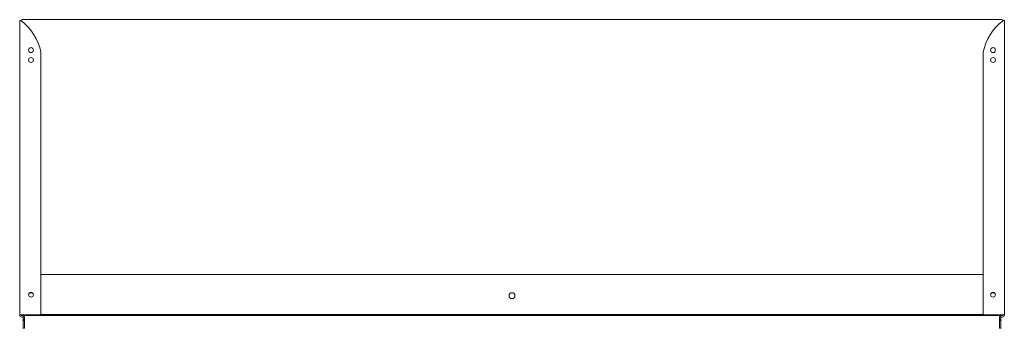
# Model space of a CAD drawing. Header units: millimetres. Extents: x -565 to 438, y -247 to 67.
import ezdxf

# ---------------------------------------------------------------- set-up
doc = ezdxf.new("R2010")
doc.units = ezdxf.units.MM

msp = doc.modelspace()

# ---------------------------------------------------------------- linework, layer by layer
at = {"color": 0, "linetype": 'Continuous', "lineweight": 0}
for p, q in [((-565, 66), (-565, -233.5)), ((-564, 66), (-565, 66)), ((-563.3, 66), (-564, 66)), ((-562.5, 67), (435.5, 67)), ((436.2, 66), (436.9, 66)), ((436.9, 66), (438, 66)), ((438, 66), (438, -233.5)), ((-543.5, 34), (-543.5, -233.5)), ((416.5, 34), (416.5, -233.5)), ((416.5, -192.5), (-543.5, -192.5)), ((-565, -233.8), (-565, -233.5)), ((-563, -233.5), (-565, -233.5)), ((-563.5, -234.3), (-563.5, -233.5)), ((436.5, -234.3), (-563.5, -234.3)), ((-563, -233.5), (-543.5, -233.5)), ((-562, -235.8), (-563, -235.8)), ((-561.7, -235.9), (-560, -235.9)), ((-561.5, -236.3), (-561.5, -238.2)), ((-561.5, -238.2), (-561.5, -239.2)), ((-561.5, -238.2), (-560, -238.2)), ((-561.5, -239.2), (-561.5, -245.4)), ((-561.5, -239.2), (-560, -239.2)), ((-560, -238.2), (-560, -236.3)), ((-560, -239.2), (-560, -238.2)), ((-560, -245.4), (-560, -239.2)), ((-543.5, -233), (416.5, -233)), ((436, -233.5), (416.5, -233.5)), ((432.9, -236.3), (432.9, -238.2)), ((432.9, -238.2), (432.9, -239.2)), ((432.9, -238.2), (434.4, -238.2)), ((432.9, -239.2), (432.9, -245.4)), ((432.9, -239.2), (434.4, -239.2)), ((433, -235.9), (434.4, -235.9)), ((434.4, -235.9), (434.4, -236.3)), ((434.4, -238.2), (434.4, -236.3)), ((434.4, -239.2), (434.4, -238.2)), ((434.4, -245.4), (434.4, -239.2)), ((434.9, -235.8), (436, -235.8)), ((436, -233.5), (438, -233.5)), ((436.5, -233.5), (436.5, -234.3)), ((438, -233.8), (438, -233.5)), ((-561.5, -247.2), (-561.5, -245.4)), ((-561.5, -247.2), (-560, -247.2)), ((-560, -245.4), (-560, -247.2)), ((432.9, -247.2), (432.9, -245.4)), ((432.9, -247.2), (434.4, -247.2)), ((434.4, -245.4), (434.4, -247.2))]:
    msp.add_line(p, q, dxfattribs=at)
at = {"color": 0, "linetype": 'Continuous', "lineweight": 0, "extrusion": (0, 0, -1)}
for centre, radius, start, end in [((562.5, 66), 1, 3.5992, 90), ((-470.1, 22.7), 54.8, 11.8851, 51.459), ((-435.5, 66), 1, 90, 176.4008), ((-426.5, 36), 2.5, 270, 90), ((-426.5, 36), 2.5, 90, 270), ((-426.5, 26), 2.5, 270, 90), ((-426.5, 26), 2.5, 90, 270), ((-426.5, -213), 2.5, 270, 90), ((-426.5, -213), 2.5, 90, 270), ((553.5, -214), 3, 37.3938, 142.4475), ((63.5, -214), 3, 0, 180), ((63.5, -214), 3, 180, 0), ((-426.5, -214), 3, 37.5525, 142.6062), ((563, -233.8), 2, 270, 0), ((-434.9, -236.3), 2, 11.2814, 90), ((-434.9, -236.3), 0.5, 360, 90)]:
    msp.add_arc(centre, radius, start, end, dxfattribs=at)
at = {"color": 0, "linetype": 'Continuous', "lineweight": 0}
for centre, radius, start, end in [((-597.2, 22.7), 54.9, 11.8851, 51.459), ((-553.5, 36), 2.5, 90, 270), ((-553.5, 36), 2.5, 270, 90), ((-553.5, 26), 2.5, 90, 270), ((-553.5, 26), 2.5, 270, 90), ((-553.5, -213), 2.5, 90, 270), ((-553.5, -213), 2.5, 270, 90), ((-562, -236.3), 2, 11.2814, 90), ((-562, -236.3), 0.5, 51.4913, 90), ((-562, -236.3), 0.5, 0, 51.4913), ((-562, -236.3), 2, 0, 11.2814), ((434.9, -236.3), 2, 168.7186, 180), ((436, -233.8), 2, 270, 0)]:
    msp.add_arc(centre, radius, start, end, dxfattribs=at)
for points, knots in [([(-563, 65.6), (-563.1, 65.7), (-563.2, 65.7), (-563.3, 65.8), (-563.4, 65.8), (-563.6, 65.9), (-563.7, 65.9), (-563.9, 66), (-563.9, 66), (-564, 66)], [-0.106466, -0.106466, -0.106466, -0.106466, -0.0843045, -0.0843045, -0.0533028, -0.0533028, -0.0222436, -0.0222436, 0, 0, 0, 0]), ([(-563, 65.6), (-563.1, 65.7), (-563.1, 65.7), (-563.2, 65.9), (-563.3, 66), (-563.3, 66)], [0, 0, 0, 0, 0.5, 0.5, 1, 1, 1, 1]), ([(436, 65.6), (436, 65.7), (436, 65.7), (436.1, 65.8), (436.1, 65.9), (436.2, 66), (436.2, 66)], [0, 0, 0, 0, 0.5, 0.5, 0.5, 1, 1, 1, 1]), ([(436, 65.6), (436, 65.7), (436.1, 65.7), (436.3, 65.8), (436.4, 65.8), (436.6, 65.9), (436.7, 65.9), (436.8, 66), (436.9, 66), (436.9, 66)], [-0.106466, -0.106466, -0.106466, -0.106466, -0.0843045, -0.0843045, -0.0533028, -0.0533028, -0.0222436, -0.0222436, 0, 0, 0, 0])]:
    msp.add_open_spline(points, degree=3, knots=knots, dxfattribs=at)

doc.saveas('drawing.dxf')
